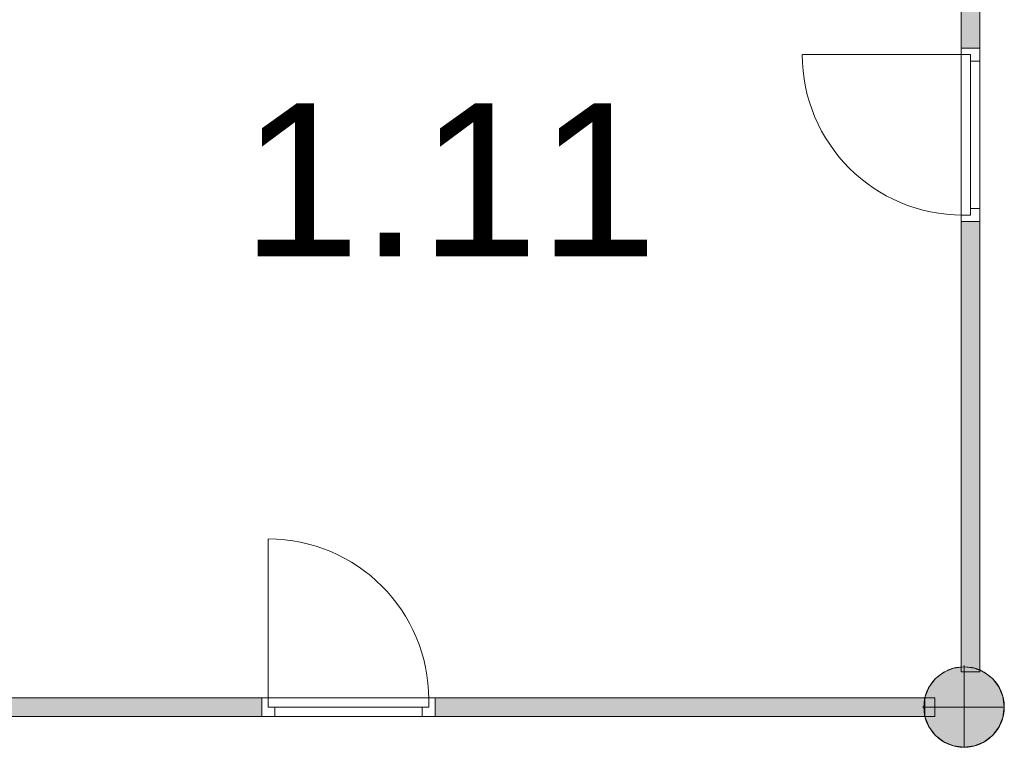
# Model space of a CAD drawing. Header units: inches. Extents: x 15 to 546804, y -66 to 267312.
# Tile 119 of 256: x 437349 to 442618, y 61424 to 65319. Entities that reach past the tile are written whole.
import ezdxf

# ---------------------------------------------------------------- set-up
doc = ezdxf.new("R2010")
doc.units = ezdxf.units.IN
doc.header["$MEASUREMENT"] = 0
doc.layers.add('Binnenwanden', color=2, linetype='Continuous')
doc.styles.add('style1', font='arial.ttf', dxfattribs={"height": 250})

msp = doc.modelspace()

# ---------------------------------------------------------------- hatches: boundary and pattern name
at = {"lineweight": 20}
h = msp.add_hatch(color=7, dxfattribs=at)
h.dxf.hatch_style = 1
h.paths.add_polyline_path([(442486.5, 67714.8), (442386.5, 67714.8), (442386.5, 65166.9), (442486.5, 65166.9)])
h.paths.add_polyline_path([(442486.5, 64237.9), (442386.5, 64237.9), (442386.5, 61854.6, -0.119247), (442486.5, 61838.3)])
h = msp.add_hatch(color=7, dxfattribs=at)
h.dxf.hatch_style = 1
h.paths.add_polyline_path([(442618.3, 61640.6, 1), (442187.4, 61640.6, 1)])
h = msp.add_hatch(color=7, dxfattribs=at)
h.dxf.hatch_style = 1
h.paths.add_polyline_path([(436662, 61589.7), (438644.1, 61589.7), (438644.1, 61689.9), (436662, 61689.9)])
h = msp.add_hatch(color=7, dxfattribs=at)
h.dxf.hatch_style = 1
h.paths.add_polyline_path([(439573.1, 61589.9), (442193.3, 61589.9), (442193.3, 61689.9), (439573.1, 61689.9)])

# ---------------------------------------------------------------- linework, layer by layer
at = {"color": 7, "lineweight": 20}
for p, q in [((442386.5, 65166.9, 7000), (442386.5, 67714.8, 7000)), ((442386.5, 65166.9, 9700), (442386.5, 67714.8, 9700)), ((442486.5, 67714.8, 7000), (442486.5, 65166.9, 7000)), ((442486.5, 67714.8, 9700), (442486.5, 65166.9, 9700)), ((442396.5, 65131.9, 7000), (441537.5, 65131.9, 7000)), ((442386.5, 65096.9, 9200), (442386.5, 65166.9, 9200)), ((442486.5, 65166.9, 9200), (442386.5, 65166.9, 9200)), ((442486.5, 65166.9, 9700), (442386.5, 65166.9, 9700)), ((442386.5, 65166.9, 9200), (442386.5, 65166.9, 9700)), ((442386.5, 65166.9, 9700), (442386.5, 64237.9, 9700)), ((442386.5, 65166.9, 7000), (442386.5, 65131.9, 7000)), ((442386.5, 64237.9, 9200), (442386.5, 65166.9, 9200)), ((442386.5, 65166.9, 9200), (442386.5, 65166.9, 7000)), ((442486.5, 65166.9, 7000), (442386.5, 65166.9, 7000)), ((442486.5, 65166.9, 9200), (442386.5, 65166.9, 9200)), ((442486.5, 65166.9, 7000), (442386.5, 65166.9, 7000)), ((442486.5, 65166.9, 9700), (442386.5, 65166.9, 9700)), ((442386.5, 65166.9, 7000), (442386.5, 65166.9, 9700)), ((442436.5, 65131.9, 7000), (442386.5, 65131.9, 7000)), ((442386.5, 65131.9, 9165), (442386.5, 65131.9, 7000)), ((442386.5, 64272.9, 9165), (442386.5, 65131.9, 9165)), ((442436.5, 65131.9, 9165), (442386.5, 65131.9, 9165)), ((442396.5, 65131.9, 9165), (442396.5, 65131.9, 7000)), ((442436.5, 65131.9, 9165), (442396.5, 65131.9, 9165)), ((442436.5, 65131.9, 7000), (442396.5, 65131.9, 7000)), ((442436.5, 65131.9, 9165), (442436.5, 65131.9, 7000)), ((442436.5, 65096.9, 7000), (442436.5, 65131.9, 7000)), ((442436.5, 65096.9, 9165), (442436.5, 65131.9, 9165)), ((442436.5, 65131.9, 7000), (442436.5, 64272.9, 7000)), ((442436.5, 65131.9, 9165), (442436.5, 65131.9, 7000)), ((442436.5, 64272.9, 9165), (442436.5, 65131.9, 9165)), ((442436.5, 65131.9, 7000), (442436.5, 65077.1, 7070.8)), ((442436.5, 65077.1, 9059.2), (442436.5, 65131.9, 9130)), ((442486.5, 65096.9, 9200), (442486.5, 65166.9, 9200)), ((442486.5, 65166.9, 9200), (442486.5, 65166.9, 9700)), ((442486.5, 65166.9, 9700), (442486.5, 64237.9, 9700)), ((442486.5, 65166.9, 7000), (442486.5, 65096.9, 7000)), ((442486.5, 64237.9, 9200), (442486.5, 65166.9, 9200)), ((442486.5, 65166.9, 9200), (442486.5, 65166.9, 7000)), ((442486.5, 65166.9, 7000), (442486.5, 65166.9, 9700)), ((442386.5, 65096.9, 9630), (442386.5, 64307.9, 9630)), ((442386.5, 65096.9, 9200), (442386.5, 65096.9, 9630)), ((442436.5, 65096.9, 9630), (442436.5, 64307.9, 9630)), ((442436.5, 64307.9, 9200), (442436.5, 65096.9, 9200)), ((442436.5, 65096.9, 9200), (442436.5, 65096.9, 9630)), ((442486.5, 65096.9, 7000), (442436.5, 65096.9, 7000)), ((442486.5, 65096.9, 9130), (442436.5, 65096.9, 9130)), ((442436.5, 65096.9, 9130), (442436.5, 65096.9, 7000)), ((442436.5, 64307.9, 9130), (442436.5, 65096.9, 9130)), ((442436.5, 64307.9, 9165), (442436.5, 65096.9, 9165)), ((442436.5, 65096.9, 9130), (442436.5, 65096.9, 9165)), ((442486.5, 65096.9, 9200), (442486.5, 65096.9, 9630)), ((442486.5, 65096.9, 9630), (442486.5, 64307.9, 9630)), ((442486.5, 64307.9, 9130), (442486.5, 65096.9, 9130)), ((442486.5, 65096.9, 9130), (442486.5, 65096.9, 7000)), ((442436.5, 64967.5, 8917.6), (442436.5, 65022.3, 8988.4)), ((442436.5, 65022.3, 7141.6), (442436.5, 64967.5, 7212.4)), ((442436.5, 64858, 8776), (442436.5, 64912.8, 8846.8)), ((442436.5, 64912.8, 7283.2), (442436.5, 64858, 7354)), ((442436.5, 64748.4, 8634.5), (442436.5, 64803.2, 8705.2)), ((442436.5, 64803.2, 7424.8), (442436.5, 64748.4, 7495.5)), ((442436.5, 64638.9, 8492.9), (442436.5, 64693.7, 8563.7)), ((442436.5, 64693.7, 7566.3), (442436.5, 64638.9, 7637.1)), ((442436.5, 64529.4, 8351.3), (442436.5, 64584.1, 8422.1)), ((442436.5, 64584.1, 7707.9), (442436.5, 64529.4, 7778.7)), ((442436.5, 64419.8, 8209.7), (442436.5, 64474.6, 8280.5)), ((442436.5, 64474.6, 7849.5), (442436.5, 64419.8, 7920.3)), ((442436.5, 64310.3, 8068.1), (442436.5, 64365, 8138.9)), ((442436.5, 64365, 7991.1), (442436.5, 64310.3, 8061.9)), ((442386.5, 64307.9, 9630), (442386.5, 64307.9, 9200)), ((442386.5, 64237.9, 9200), (442386.5, 64307.9, 9200)), ((442436.5, 64307.9, 9630), (442436.5, 64307.9, 9200)), ((442486.5, 64307.9, 9130), (442436.5, 64307.9, 9130)), ((442486.5, 64307.9, 7000), (442436.5, 64307.9, 7000)), ((442436.5, 64307.9, 7000), (442436.5, 64307.9, 9130)), ((442436.5, 64307.9, 7000), (442436.5, 64272.9, 7000)), ((442436.5, 64307.9, 9165), (442436.5, 64272.9, 9165)), ((442436.5, 64307.9, 9130), (442436.5, 64307.9, 9165)), ((442486.5, 64237.9, 9200), (442486.5, 64307.9, 9200)), ((442486.5, 64307.9, 9630), (442486.5, 64307.9, 9200)), ((442486.5, 64307.9, 7000), (442486.5, 64307.9, 9130)), ((442486.5, 64307.9, 7000), (442486.5, 64237.9, 7000)), ((442386.5, 64272.9, 7000), (442386.5, 64237.9, 7000)), ((442436.5, 64272.9, 7000), (442386.5, 64272.9, 7000)), ((442386.5, 64272.9, 7000), (442386.5, 64272.9, 9165)), ((442436.5, 64272.9, 9165), (442386.5, 64272.9, 9165)), ((442486.5, 64237.9, 9200), (442386.5, 64237.9, 9200)), ((442386.5, 64237.9, 9700), (442386.5, 64237.9, 9200)), ((442486.5, 64237.9, 9700), (442386.5, 64237.9, 9700)), ((442386.5, 64237.9, 7000), (442386.5, 64237.9, 9200)), ((442486.5, 64237.9, 7000), (442386.5, 64237.9, 7000)), ((442486.5, 64237.9, 9200), (442386.5, 64237.9, 9200)), ((442386.5, 64237.9, 7000), (442486.5, 64237.9, 7000)), ((442386.5, 61828.4, 7000), (442386.5, 64237.9, 7000)), ((442386.5, 64237.9, 9700), (442486.5, 64237.9, 9700)), ((442386.5, 61828.4, 9700), (442386.5, 64237.9, 9700)), ((442386.5, 64237.9, 7000), (442386.5, 64237.9, 9700)), ((442396.5, 64272.9, 7000), (442396.5, 64272.9, 9165)), ((442436.5, 64272.9, 9165), (442396.5, 64272.9, 9165)), ((442436.5, 64272.9, 7000), (442396.5, 64272.9, 7000)), ((442436.5, 64272.9, 7000), (442436.5, 64272.9, 9165)), ((442436.5, 64272.9, 7000), (442436.5, 64272.9, 9165)), ((442486.5, 64237.9, 9700), (442486.5, 64237.9, 9200)), ((442486.5, 64237.9, 7000), (442486.5, 64237.9, 9200)), ((442486.5, 64237.9, 7000), (442486.5, 61828.4, 7000)), ((442486.5, 64237.9, 9700), (442486.5, 61828.4, 9700)), ((442486.5, 64237.9, 7000), (442486.5, 64237.9, 9700)), ((438679.1, 61679.9, 7000), (438679.1, 62538.9, 7000)), ((442295.1, 61826.4, 0), (442295.1, 61826.4, 7000)), ((442347.1, 61847.9, 0), (442347.1, 61847.9, 7000)), ((442486.5, 61828.4, 7000), (442386.5, 61828.4, 7000)), ((442486.5, 61828.4, 9700), (442386.5, 61828.4, 9700)), ((442386.5, 61828.4, 7000), (442386.5, 61828.4, 9700)), ((442402.8, 61862.8, 0), (442402.8, 61855.2, 0)), ((442402.8, 61855.2, 0), (442402.8, 61855.2, 7000)), ((442402.8, 61855.2, 0), (442402.8, 61424.4, 0)), ((442458.6, 61847.9, 0), (442458.6, 61847.9, 7000)), ((442486.5, 61828.4, 7000), (442486.5, 61828.4, 9700)), ((442510.6, 61826.4, 0), (442510.6, 61826.4, 7000)), ((442250.5, 61792.1, 0), (442250.5, 61792.1, 7000)), ((442555.2, 61792.1, 0), (442555.2, 61792.1, 7000)), ((442216.3, 61747.5, 0), (442216.3, 61747.5, 7000)), ((442589.4, 61747.5, 0), (442589.4, 61747.5, 7000)), ((438644.1, 61689.9, 0), (436662, 61689.9, 0)), ((436662.2, 61689.9, 7000), (438644.1, 61689.9, 7000)), ((436662.2, 61689.9, 9700), (438644.1, 61689.9, 9700)), ((438714.1, 61689.9, 9200), (438644.1, 61689.9, 9200)), ((438644.1, 61589.9, 9200), (438644.1, 61689.9, 9200)), ((438644.1, 61589.9, 9700), (438644.1, 61689.9, 9700)), ((438644.1, 61689.9, 9200), (438644.1, 61689.9, 9700)), ((438644.1, 61689.9, 9700), (439573.1, 61689.9, 9700)), ((438644.1, 61689.9, 7000), (438679.1, 61689.9, 7000)), ((439573.1, 61689.9, 9200), (438644.1, 61689.9, 9200)), ((438644.1, 61689.9, 9200), (438644.1, 61689.9, 7000)), ((438644.1, 61589.9, 7000), (438644.1, 61689.9, 7000)), ((438644.1, 61589.9, 9200), (438644.1, 61689.9, 9200)), ((438644.1, 61689.9, 7000), (438644.1, 61589.9, 7000)), ((438644.1, 61689.9, 9700), (438644.1, 61589.9, 9700)), ((438644.1, 61689.9, 7000), (438644.1, 61689.9, 9700)), ((438644.1, 61589.7, 0), (438644.1, 61689.9, 0)), ((438679.1, 61639.9, 7000), (438679.1, 61689.9, 7000)), ((438679.1, 61689.9, 9165), (438679.1, 61689.9, 7000)), ((439538.1, 61689.9, 9165), (438679.1, 61689.9, 9165)), ((438679.1, 61639.9, 9165), (438679.1, 61689.9, 9165)), ((438679.1, 61679.9, 9165), (438679.1, 61679.9, 7000)), ((438679.1, 61639.9, 9165), (438679.1, 61679.9, 9165)), ((438679.1, 61639.9, 7000), (438679.1, 61679.9, 7000)), ((438714.1, 61689.9, 9630), (439503.1, 61689.9, 9630)), ((438714.1, 61689.9, 9200), (438714.1, 61689.9, 9630)), ((439503.1, 61689.9, 9630), (439503.1, 61689.9, 9200)), ((439573.1, 61689.9, 9200), (439503.1, 61689.9, 9200)), ((439538.1, 61689.9, 7000), (439573.1, 61689.9, 7000)), ((439538.1, 61639.9, 7000), (439538.1, 61689.9, 7000)), ((439538.1, 61689.9, 7000), (439538.1, 61689.9, 9165)), ((439538.1, 61639.9, 9165), (439538.1, 61689.9, 9165)), ((439538.1, 61679.9, 7000), (439538.1, 61679.9, 9165)), ((439538.1, 61639.9, 9165), (439538.1, 61679.9, 9165)), ((439538.1, 61639.9, 7000), (439538.1, 61679.9, 7000)), ((439573.1, 61589.9, 9200), (439573.1, 61689.9, 9200)), ((439573.1, 61689.9, 9700), (439573.1, 61689.9, 9200)), ((439573.1, 61589.9, 9700), (439573.1, 61689.9, 9700)), ((439573.1, 61689.9, 7000), (439573.1, 61689.9, 9200)), ((439573.1, 61589.9, 7000), (439573.1, 61689.9, 7000)), ((439573.1, 61589.9, 9200), (439573.1, 61689.9, 9200)), ((439573.1, 61589.9, 7000), (439573.1, 61689.9, 7000)), ((439573.1, 61689.9, 7000), (442247.3, 61689.9, 7000)), ((439573.1, 61689.9, 9700), (442247.3, 61689.9, 9700)), ((439573.1, 61589.9, 9700), (439573.1, 61689.9, 9700)), ((439573.1, 61689.9, 7000), (439573.1, 61689.9, 9700)), ((442193.3, 61689.9, 7000), (439573.1, 61689.9, 7000)), ((439573.1, 61689.9, 7000), (439573.1, 61589.9, 7000)), ((442193.3, 61589.9, 7000), (442193.3, 61689.9, 7000)), ((442194.8, 61695.6, 0), (442194.8, 61695.6, 7000)), ((442247.3, 61689.9, 7000), (442247.3, 61589.9, 7000)), ((442247.3, 61689.9, 9700), (442247.3, 61589.9, 9700)), ((442247.3, 61689.9, 7000), (442247.3, 61689.9, 9700)), ((442610.9, 61695.6, 0), (442610.9, 61695.6, 7000)), ((438679.1, 61639.9, 9165), (438679.1, 61639.9, 7000)), ((438714.1, 61639.9, 7000), (438679.1, 61639.9, 7000)), ((438714.1, 61639.9, 9165), (438679.1, 61639.9, 9165)), ((438679.1, 61639.9, 7000), (439538.1, 61639.9, 7000)), ((438679.1, 61639.9, 9165), (438679.1, 61639.9, 7000)), ((439538.1, 61639.9, 9165), (438679.1, 61639.9, 9165)), ((438679.1, 61639.9, 7000), (438733.9, 61639.9, 7070.8)), ((438733.9, 61639.9, 9059.2), (438679.1, 61639.9, 9130)), ((438714.1, 61639.9, 9630), (439503.1, 61639.9, 9630)), ((439503.1, 61639.9, 9200), (438714.1, 61639.9, 9200)), ((438714.1, 61639.9, 9200), (438714.1, 61639.9, 9630)), ((438714.1, 61589.9, 7000), (438714.1, 61639.9, 7000)), ((438714.1, 61589.9, 9130), (438714.1, 61639.9, 9130)), ((438714.1, 61639.9, 9130), (438714.1, 61639.9, 7000)), ((439503.1, 61639.9, 9130), (438714.1, 61639.9, 9130)), ((439503.1, 61639.9, 9165), (438714.1, 61639.9, 9165)), ((438714.1, 61639.9, 9130), (438714.1, 61639.9, 9165)), ((438843.4, 61639.9, 8917.6), (438788.7, 61639.9, 8988.4)), ((438788.7, 61639.9, 7141.6), (438843.4, 61639.9, 7212.4)), ((438953, 61639.9, 8776), (438898.2, 61639.9, 8846.8)), ((438898.2, 61639.9, 7283.2), (438953, 61639.9, 7354)), ((439062.5, 61639.9, 8634.5), (439007.8, 61639.9, 8705.2)), ((439007.8, 61639.9, 7424.8), (439062.5, 61639.9, 7495.5)), ((439172.1, 61639.9, 8492.9), (439117.3, 61639.9, 8563.7)), ((439117.3, 61639.9, 7566.3), (439172.1, 61639.9, 7637.1)), ((439281.6, 61639.9, 8351.3), (439226.9, 61639.9, 8422.1)), ((439226.9, 61639.9, 7707.9), (439281.6, 61639.9, 7778.7)), ((439391.2, 61639.9, 8209.7), (439336.4, 61639.9, 8280.5)), ((439336.4, 61639.9, 7849.5), (439391.2, 61639.9, 7920.3)), ((439500.7, 61639.9, 8068.1), (439445.9, 61639.9, 8138.9)), ((439445.9, 61639.9, 7991.1), (439500.7, 61639.9, 8061.9)), ((439503.1, 61639.9, 9630), (439503.1, 61639.9, 9200)), ((439503.1, 61589.9, 9130), (439503.1, 61639.9, 9130)), ((439503.1, 61589.9, 7000), (439503.1, 61639.9, 7000)), ((439503.1, 61639.9, 7000), (439503.1, 61639.9, 9130)), ((439503.1, 61639.9, 7000), (439538.1, 61639.9, 7000)), ((439503.1, 61639.9, 9165), (439538.1, 61639.9, 9165)), ((439503.1, 61639.9, 9130), (439503.1, 61639.9, 9165)), ((439538.1, 61639.9, 7000), (439538.1, 61639.9, 9165)), ((439538.1, 61639.9, 7000), (439538.1, 61639.9, 9165)), ((442179.8, 61639.8, 0), (442187.4, 61639.8, 0)), ((442187.4, 61639.8, 0), (442187.4, 61639.8, 7000)), ((442187.4, 61639.8, 0), (442618.3, 61639.8, 0)), ((442618.3, 61639.8, 0), (442618.3, 61639.8, 7000)), ((436662, 61589.7, 0), (438644.1, 61589.7, 0)), ((438644.1, 61589.9, 7000), (436662.2, 61589.9, 7000)), ((438644.1, 61589.9, 9700), (436662.2, 61589.9, 9700)), ((438714.1, 61589.9, 9200), (438644.1, 61589.9, 9200)), ((438644.1, 61589.9, 9200), (438644.1, 61589.9, 9700)), ((438644.1, 61589.9, 9700), (439573.1, 61589.9, 9700)), ((438644.1, 61589.9, 7000), (438714.1, 61589.9, 7000)), ((439573.1, 61589.9, 9200), (438644.1, 61589.9, 9200)), ((438644.1, 61589.9, 9200), (438644.1, 61589.9, 7000)), ((438644.1, 61589.9, 7000), (438644.1, 61589.9, 9700)), ((438714.1, 61589.9, 9200), (438714.1, 61589.9, 9630)), ((438714.1, 61589.9, 9630), (439503.1, 61589.9, 9630)), ((439503.1, 61589.9, 9130), (438714.1, 61589.9, 9130)), ((438714.1, 61589.9, 9130), (438714.1, 61589.9, 7000)), ((439573.1, 61589.9, 9200), (439503.1, 61589.9, 9200)), ((439503.1, 61589.9, 9630), (439503.1, 61589.9, 9200)), ((439503.1, 61589.9, 7000), (439503.1, 61589.9, 9130)), ((439503.1, 61589.9, 7000), (439573.1, 61589.9, 7000)), ((439573.1, 61589.9, 9700), (439573.1, 61589.9, 9200)), ((439573.1, 61589.9, 7000), (439573.1, 61589.9, 9200)), ((442247.3, 61589.9, 7000), (439573.1, 61589.9, 7000)), ((442247.3, 61589.9, 9700), (439573.1, 61589.9, 9700)), ((439573.1, 61589.9, 7000), (439573.1, 61589.9, 9700)), ((439573.1, 61589.9, 7000), (442193.3, 61589.9, 7000)), ((442194.8, 61584, 0), (442194.8, 61584, 7000)), ((442247.3, 61589.9, 7000), (442247.3, 61589.9, 9700)), ((442610.9, 61584, 0), (442610.9, 61584, 7000)), ((442216.3, 61532.1, 0), (442216.3, 61532.1, 7000)), ((442589.4, 61532.1, 0), (442589.4, 61532.1, 7000)), ((442250.5, 61487.5, 0), (442250.5, 61487.5, 7000)), ((442295.1, 61453.2, 0), (442295.1, 61453.2, 7000)), ((442510.6, 61453.2, 0), (442510.6, 61453.2, 7000)), ((442555.2, 61487.5, 0), (442555.2, 61487.5, 7000)), ((442347.1, 61431.7, 0), (442347.1, 61431.7, 7000)), ((442402.8, 61424.4, 0), (442402.8, 61424.4, 7000)), ((442458.6, 61431.7, 0), (442458.6, 61431.7, 7000))]:
    msp.add_line(p, q, dxfattribs=at)
for centre in [(442402.8, 61639.8, 7000), (442402.8, 61639.8, 0)]:
    msp.add_circle(centre, 215.4, dxfattribs=at)
at = {"color": 7, "lineweight": 20, "extrusion": (5.61302e-17, 1.21113e-11, -1)}
msp.add_ellipse((442396.5, 65131.9, 7000), major_axis=(-859.5, 0), ratio=0.999391, start_param=4.712389, end_param=6.283185, dxfattribs=at)
at = {"color": 7, "lineweight": 20}
msp.add_ellipse((438679.1, 61679.9, 7000), major_axis=(0, 859.5), ratio=0.999391, start_param=4.712389, end_param=6.283185, dxfattribs=at)
for points, invisible_edges in [([(442386.5, 67714.8, 9700), (442386.5, 65166.9, 7000), (442386.5, 65166.9, 9700)], 1), ([(442386.5, 65166.9, 7000), (442386.5, 67714.8, 9700), (442386.5, 67714.8, 7000)], 1), ([(442386.5, 65166.9, 9700), (442486.5, 67714.8, 9700), (442386.5, 67714.8, 9700)], 1), ([(442486.5, 67714.8, 9700), (442386.5, 65166.9, 9700), (442486.5, 65166.9, 9700)], 1), ([(442486.5, 67714.8, 7000), (442386.5, 65166.9, 7000), (442386.5, 67714.8, 7000)], 1), ([(442386.5, 65166.9, 7000), (442486.5, 67714.8, 7000), (442486.5, 65166.9, 7000)], 1), ([(442486.5, 67714.8, 7000), (442486.5, 65166.9, 9700), (442486.5, 65166.9, 7000)], 1), ([(442486.5, 65166.9, 9700), (442486.5, 67714.8, 7000), (442486.5, 67714.8, 9700)], 1), ([(442486.5, 65166.9, 9700), (442386.5, 65166.9, 7000), (442486.5, 65166.9, 7000)], 1), ([(442386.5, 65166.9, 7000), (442486.5, 65166.9, 9700), (442386.5, 65166.9, 9700)], 1), ([(442386.5, 65166.9, 7000), (442486.5, 65166.9, 9200), (442486.5, 65166.9, 7000)], 1), ([(442486.5, 65166.9, 9200), (442386.5, 65166.9, 7000), (442386.5, 65166.9, 9200)], 1), ([(442386.5, 65131.9, 9165), (442386.5, 65166.9, 7000), (442386.5, 65131.9, 7000)], 1), ([(442386.5, 65166.9, 7000), (442386.5, 65131.9, 9165), (442386.5, 65166.9, 9200)], 3), ([(442386.5, 65166.9, 9200), (442386.5, 65131.9, 9165), (442386.5, 64237.9, 9200)], 3), ([(442486.5, 65166.9, 9200), (442386.5, 64237.9, 9200), (442486.5, 64237.9, 9200)], 1), ([(442386.5, 64237.9, 9200), (442486.5, 65166.9, 9200), (442386.5, 65166.9, 9200)], 1), ([(442386.5, 65166.9, 7000), (442436.5, 65131.9, 7000), (442386.5, 65131.9, 7000)], 1), ([(442486.5, 65166.9, 7000), (442436.5, 65131.9, 7000), (442386.5, 65166.9, 7000)], 3), ([(442486.5, 64237.9, 9700), (442386.5, 65166.9, 9700), (442386.5, 64237.9, 9700)], 1), ([(442386.5, 65166.9, 9700), (442486.5, 64237.9, 9700), (442486.5, 65166.9, 9700)], 1), ([(442386.5, 65096.9, 9630), (442386.5, 65166.9, 9200), (442386.5, 65096.9, 9200)], 1), ([(442386.5, 65166.9, 9200), (442386.5, 65096.9, 9630), (442386.5, 65166.9, 9700)], 3), ([(442386.5, 65166.9, 9700), (442386.5, 65096.9, 9630), (442386.5, 64237.9, 9700)], 3), ([(442386.5, 65166.9, 9200), (442486.5, 65166.9, 9700), (442486.5, 65166.9, 9200)], 1), ([(442486.5, 65166.9, 9700), (442386.5, 65166.9, 9200), (442386.5, 65166.9, 9700)], 1), ([(442436.5, 65131.9, 9165), (442386.5, 65131.9, 7000), (442436.5, 65131.9, 7000)], 1), ([(442386.5, 65131.9, 7000), (442436.5, 65131.9, 9165), (442386.5, 65131.9, 9165)], 1), ([(442386.5, 64272.9, 9165), (442386.5, 64237.9, 9200), (442386.5, 65131.9, 9165)], 3), ([(442386.5, 65131.9, 9165), (442436.5, 64272.9, 9165), (442386.5, 64272.9, 9165)], 1), ([(442436.5, 64272.9, 9165), (442386.5, 65131.9, 9165), (442436.5, 64307.9, 9165)], 3), ([(442436.5, 64307.9, 9165), (442386.5, 65131.9, 9165), (442436.5, 65096.9, 9165)], 3), ([(442436.5, 65096.9, 9165), (442386.5, 65131.9, 9165), (442436.5, 65131.9, 9165)], 1), ([(442396.5, 65131.9, 7000), (442436.5, 65131.9, 9165), (442436.5, 65131.9, 7000)], 1), ([(442436.5, 65131.9, 9165), (442396.5, 65131.9, 7000), (442396.5, 65131.9, 9165)], 1), ([(442486.5, 65096.9, 7000), (442436.5, 65131.9, 7000), (442486.5, 65166.9, 7000)], 3), ([(442436.5, 65131.9, 9165), (442436.5, 64272.9, 7000), (442436.5, 65131.9, 7000)], 1), ([(442436.5, 64272.9, 7000), (442436.5, 65131.9, 9165), (442436.5, 64272.9, 9165)], 1), ([(442436.5, 65096.9, 9130), (442436.5, 65131.9, 7000), (442436.5, 65096.9, 7000)], 1), ([(442436.5, 65131.9, 7000), (442436.5, 65096.9, 9130), (442436.5, 65131.9, 9165)], 3), ([(442436.5, 65131.9, 9165), (442436.5, 65096.9, 9130), (442436.5, 65096.9, 9165)], 1), ([(442436.5, 65131.9, 7000), (442486.5, 65096.9, 7000), (442436.5, 65096.9, 7000)], 1), ([(442486.5, 65166.9, 9200), (442486.5, 65096.9, 7000), (442486.5, 65166.9, 7000)], 1), ([(442486.5, 65096.9, 7000), (442486.5, 65166.9, 9200), (442486.5, 65096.9, 9130)], 3), ([(442486.5, 65096.9, 9130), (442486.5, 65166.9, 9200), (442486.5, 64307.9, 9130)], 3), ([(442486.5, 64237.9, 9200), (442486.5, 64307.9, 9130), (442486.5, 65166.9, 9200)], 3), ([(442486.5, 65166.9, 9700), (442486.5, 65096.9, 9200), (442486.5, 65166.9, 9200)], 1), ([(442486.5, 65096.9, 9200), (442486.5, 65166.9, 9700), (442486.5, 65096.9, 9630)], 3), ([(442486.5, 65096.9, 9630), (442486.5, 65166.9, 9700), (442486.5, 64307.9, 9630)], 3), ([(442486.5, 64237.9, 9700), (442486.5, 64307.9, 9630), (442486.5, 65166.9, 9700)], 3), ([(442386.5, 64307.9, 9630), (442386.5, 64237.9, 9700), (442386.5, 65096.9, 9630)], 3), ([(442486.5, 65096.9, 9130), (442436.5, 65096.9, 7000), (442486.5, 65096.9, 7000)], 1), ([(442436.5, 65096.9, 7000), (442486.5, 65096.9, 9130), (442436.5, 65096.9, 9130)], 1), ([(442436.5, 64307.9, 9165), (442436.5, 65096.9, 9130), (442436.5, 64307.9, 9130)], 1), ([(442436.5, 65096.9, 9130), (442436.5, 64307.9, 9165), (442436.5, 65096.9, 9165)], 1), ([(442436.5, 65096.9, 9130), (442486.5, 64307.9, 9130), (442436.5, 64307.9, 9130)], 1), ([(442486.5, 64307.9, 9130), (442436.5, 65096.9, 9130), (442486.5, 65096.9, 9130)], 1), ([(442436.5, 65096.9, 9630), (442436.5, 64307.9, 9200), (442436.5, 65096.9, 9200)], 1), ([(442436.5, 64307.9, 9200), (442436.5, 65096.9, 9630), (442436.5, 64307.9, 9630)], 1), ([(442386.5, 64237.9, 9200), (442386.5, 64307.9, 9630), (442386.5, 64307.9, 9200)], 1), ([(442386.5, 64307.9, 9630), (442386.5, 64237.9, 9200), (442386.5, 64237.9, 9700)], 13), ([(442436.5, 64307.9, 7000), (442486.5, 64307.9, 9130), (442486.5, 64307.9, 7000)], 1), ([(442486.5, 64307.9, 9130), (442436.5, 64307.9, 7000), (442436.5, 64307.9, 9130)], 1), ([(442436.5, 64272.9, 9165), (442436.5, 64307.9, 7000), (442436.5, 64272.9, 7000)], 1), ([(442436.5, 64307.9, 7000), (442436.5, 64272.9, 9165), (442436.5, 64307.9, 9130)], 3), ([(442436.5, 64307.9, 9130), (442436.5, 64272.9, 9165), (442436.5, 64307.9, 9165)], 1), ([(442486.5, 64237.9, 7000), (442436.5, 64272.9, 7000), (442486.5, 64307.9, 7000)], 3), ([(442486.5, 64307.9, 7000), (442436.5, 64272.9, 7000), (442436.5, 64307.9, 7000)], 1), ([(442486.5, 64307.9, 9130), (442486.5, 64237.9, 7000), (442486.5, 64307.9, 7000)], 1), ([(442486.5, 64237.9, 7000), (442486.5, 64307.9, 9130), (442486.5, 64237.9, 9200)], 3), ([(442486.5, 64307.9, 9630), (442486.5, 64237.9, 9200), (442486.5, 64307.9, 9200)], 1), ([(442486.5, 64237.9, 9200), (442486.5, 64307.9, 9630), (442486.5, 64237.9, 9700)], 3), ([(442386.5, 64272.9, 7000), (442436.5, 64272.9, 9165), (442436.5, 64272.9, 7000)], 1), ([(442436.5, 64272.9, 9165), (442386.5, 64272.9, 7000), (442386.5, 64272.9, 9165)], 1), ([(442386.5, 64237.9, 9200), (442386.5, 64272.9, 7000), (442386.5, 64237.9, 7000)], 1), ([(442386.5, 64272.9, 7000), (442386.5, 64237.9, 9200), (442386.5, 64272.9, 9165)], 3), ([(442386.5, 64272.9, 7000), (442486.5, 64237.9, 7000), (442386.5, 64237.9, 7000)], 1), ([(442486.5, 64237.9, 7000), (442386.5, 64272.9, 7000), (442436.5, 64272.9, 7000)], 13), ([(442386.5, 64237.9, 9700), (442386.5, 61828.4, 7000), (442386.5, 61828.4, 9700)], 1), ([(442386.5, 61828.4, 7000), (442386.5, 64237.9, 9700), (442386.5, 64237.9, 7000)], 1), ([(442386.5, 64237.9, 9700), (442486.5, 64237.9, 7000), (442386.5, 64237.9, 7000)], 1), ([(442486.5, 64237.9, 7000), (442386.5, 64237.9, 9700), (442486.5, 64237.9, 9700)], 1), ([(442386.5, 61828.4, 9700), (442486.5, 64237.9, 9700), (442386.5, 64237.9, 9700)], 1), ([(442486.5, 64237.9, 9700), (442386.5, 61828.4, 9700), (442486.5, 61828.4, 9700)], 1), ([(442486.5, 64237.9, 7000), (442386.5, 61828.4, 7000), (442386.5, 64237.9, 7000)], 1), ([(442386.5, 61828.4, 7000), (442486.5, 64237.9, 7000), (442486.5, 61828.4, 7000)], 1), ([(442486.5, 64237.9, 9200), (442386.5, 64237.9, 7000), (442486.5, 64237.9, 7000)], 1), ([(442386.5, 64237.9, 7000), (442486.5, 64237.9, 9200), (442386.5, 64237.9, 9200)], 1), ([(442386.5, 64237.9, 9700), (442486.5, 64237.9, 9200), (442486.5, 64237.9, 9700)], 1), ([(442486.5, 64237.9, 9200), (442386.5, 64237.9, 9700), (442386.5, 64237.9, 9200)], 1), ([(442396.5, 64272.9, 9165), (442436.5, 64272.9, 7000), (442436.5, 64272.9, 9165)], 1), ([(442436.5, 64272.9, 7000), (442396.5, 64272.9, 9165), (442396.5, 64272.9, 7000)], 1), ([(442486.5, 64237.9, 7000), (442486.5, 61828.4, 9700), (442486.5, 61828.4, 7000)], 1), ([(442486.5, 61828.4, 9700), (442486.5, 64237.9, 7000), (442486.5, 64237.9, 9700)], 1), ([(442250.5, 61487.5, 0), (442250.5, 61792.1, 0), (442295.1, 61826.4, 0)], 13), ([(442250.5, 61487.5, 0), (442295.1, 61826.4, 0), (442295.1, 61453.2, 0)], 3), ([(442250.5, 61792.1, 7000), (442295.1, 61826.4, 0), (442250.5, 61792.1, 0)], 1), ([(442295.1, 61826.4, 0), (442250.5, 61792.1, 7000), (442295.1, 61826.4, 7000)], 1), ([(442250.5, 61792.1, 7000), (442295.1, 61453.2, 7000), (442295.1, 61826.4, 7000)], 3), ([(442295.1, 61826.4, 7000), (442347.1, 61847.9, 0), (442295.1, 61826.4, 0)], 1), ([(442347.1, 61847.9, 0), (442295.1, 61826.4, 7000), (442347.1, 61847.9, 7000)], 1), ([(442295.1, 61453.2, 0), (442295.1, 61826.4, 0), (442347.1, 61847.9, 0)], 13), ([(442295.1, 61453.2, 0), (442347.1, 61847.9, 0), (442347.1, 61431.7, 0)], 3), ([(442295.1, 61826.4, 7000), (442347.1, 61431.7, 7000), (442347.1, 61847.9, 7000)], 3), ([(442295.1, 61826.4, 7000), (442295.1, 61453.2, 7000), (442347.1, 61431.7, 7000)], 13), ([(442347.1, 61847.9, 7000), (442402.8, 61855.2, 0), (442347.1, 61847.9, 0)], 1), ([(442402.8, 61855.2, 0), (442347.1, 61847.9, 7000), (442402.8, 61855.2, 7000)], 1), ([(442347.1, 61431.7, 0), (442347.1, 61847.9, 0), (442402.8, 61855.2, 0)], 13), ([(442347.1, 61431.7, 0), (442402.8, 61855.2, 0), (442402.8, 61424.4, 0)], 3), ([(442347.1, 61847.9, 7000), (442402.8, 61424.4, 7000), (442402.8, 61855.2, 7000)], 3), ([(442347.1, 61847.9, 7000), (442347.1, 61431.7, 7000), (442402.8, 61424.4, 7000)], 13), ([(442486.5, 61828.4, 9700), (442386.5, 61828.4, 7000), (442486.5, 61828.4, 7000)], 1), ([(442386.5, 61828.4, 7000), (442486.5, 61828.4, 9700), (442386.5, 61828.4, 9700)], 1), ([(442402.8, 61855.2, 7000), (442458.6, 61847.9, 0), (442402.8, 61855.2, 0)], 1), ([(442458.6, 61847.9, 0), (442402.8, 61855.2, 7000), (442458.6, 61847.9, 7000)], 1), ([(442402.8, 61424.4, 0), (442402.8, 61855.2, 0), (442458.6, 61847.9, 0)], 13), ([(442402.8, 61855.2, 7000), (442402.8, 61424.4, 7000), (442458.6, 61431.7, 7000)], 13), ([(442402.8, 61855.2, 7000), (442458.6, 61431.7, 7000), (442458.6, 61847.9, 7000)], 3), ([(442402.8, 61424.4, 0), (442458.6, 61847.9, 0), (442458.6, 61431.7, 0)], 3), ([(442458.6, 61847.9, 7000), (442510.6, 61826.4, 0), (442458.6, 61847.9, 0)], 1), ([(442510.6, 61826.4, 0), (442458.6, 61847.9, 7000), (442510.6, 61826.4, 7000)], 1), ([(442458.6, 61431.7, 0), (442458.6, 61847.9, 0), (442510.6, 61826.4, 0)], 13), ([(442458.6, 61847.9, 7000), (442458.6, 61431.7, 7000), (442510.6, 61453.2, 7000)], 13), ([(442458.6, 61847.9, 7000), (442510.6, 61453.2, 7000), (442510.6, 61826.4, 7000)], 3), ([(442458.6, 61431.7, 0), (442510.6, 61826.4, 0), (442510.6, 61453.2, 0)], 3), ([(442510.6, 61826.4, 7000), (442555.2, 61792.1, 0), (442510.6, 61826.4, 0)], 1), ([(442555.2, 61792.1, 0), (442510.6, 61826.4, 7000), (442555.2, 61792.1, 7000)], 1), ([(442510.6, 61453.2, 0), (442510.6, 61826.4, 0), (442555.2, 61792.1, 0)], 13), ([(442510.6, 61826.4, 7000), (442510.6, 61453.2, 7000), (442555.2, 61487.5, 7000)], 13), ([(442510.6, 61826.4, 7000), (442555.2, 61487.5, 7000), (442555.2, 61792.1, 7000)], 3), ([(442216.3, 61532.1, 0), (442216.3, 61747.5, 0), (442250.5, 61792.1, 0)], 13), ([(442216.3, 61532.1, 0), (442250.5, 61792.1, 0), (442250.5, 61487.5, 0)], 3), ([(442250.5, 61792.1, 7000), (442216.3, 61747.5, 0), (442216.3, 61747.5, 7000)], 1), ([(442216.3, 61747.5, 0), (442250.5, 61792.1, 7000), (442250.5, 61792.1, 0)], 1), ([(442216.3, 61747.5, 7000), (442250.5, 61487.5, 7000), (442250.5, 61792.1, 7000)], 3), ([(442250.5, 61792.1, 7000), (442250.5, 61487.5, 7000), (442295.1, 61453.2, 7000)], 13), ([(442510.6, 61453.2, 0), (442555.2, 61792.1, 0), (442555.2, 61487.5, 0)], 3), ([(442555.2, 61792.1, 0), (442589.4, 61747.5, 7000), (442589.4, 61747.5, 0)], 1), ([(442589.4, 61747.5, 7000), (442555.2, 61792.1, 0), (442555.2, 61792.1, 7000)], 1), ([(442555.2, 61487.5, 0), (442555.2, 61792.1, 0), (442589.4, 61747.5, 0)], 13), ([(442555.2, 61792.1, 7000), (442555.2, 61487.5, 7000), (442589.4, 61532.1, 7000)], 13), ([(442555.2, 61792.1, 7000), (442589.4, 61532.1, 7000), (442589.4, 61747.5, 7000)], 3), ([(442194.8, 61584, 0), (442194.8, 61695.6, 0), (442216.3, 61747.5, 0)], 13), ([(442194.8, 61584, 0), (442216.3, 61747.5, 0), (442216.3, 61532.1, 0)], 3), ([(442216.3, 61747.5, 7000), (442194.8, 61695.6, 0), (442194.8, 61695.6, 7000)], 1), ([(442194.8, 61695.6, 0), (442216.3, 61747.5, 7000), (442216.3, 61747.5, 0)], 1), ([(442194.8, 61695.6, 7000), (442216.3, 61532.1, 7000), (442216.3, 61747.5, 7000)], 3), ([(442216.3, 61747.5, 7000), (442216.3, 61532.1, 7000), (442250.5, 61487.5, 7000)], 13), ([(442555.2, 61487.5, 0), (442589.4, 61747.5, 0), (442589.4, 61532.1, 0)], 3), ([(442589.4, 61747.5, 0), (442610.9, 61695.6, 7000), (442610.9, 61695.6, 0)], 1), ([(442610.9, 61695.6, 7000), (442589.4, 61747.5, 0), (442589.4, 61747.5, 7000)], 1), ([(442589.4, 61532.1, 0), (442589.4, 61747.5, 0), (442610.9, 61695.6, 0)], 13), ([(442589.4, 61747.5, 7000), (442589.4, 61532.1, 7000), (442610.9, 61584, 7000)], 13), ([(442589.4, 61747.5, 7000), (442610.9, 61584, 7000), (442610.9, 61695.6, 7000)], 3), ([(438644.1, 61589.9, 7000), (436662.2, 61689.9, 7000), (438644.1, 61689.9, 7000)], 1), ([(436662.2, 61689.9, 7000), (438644.1, 61589.9, 7000), (436662.2, 61589.9, 7000)], 1), ([(436662.2, 61689.9, 9700), (438644.1, 61589.9, 9700), (438644.1, 61689.9, 9700)], 1), ([(438644.1, 61589.9, 9700), (436662.2, 61689.9, 9700), (436662.2, 61589.9, 9700)], 1), ([(438644.1, 61689.9, 9700), (436662.2, 61689.9, 7000), (436662.2, 61689.9, 9700)], 1), ([(436662.2, 61689.9, 7000), (438644.1, 61689.9, 9700), (438644.1, 61689.9, 7000)], 1), ([(438644.1, 61689.9, 9700), (438644.1, 61589.9, 7000), (438644.1, 61689.9, 7000)], 1), ([(438644.1, 61589.9, 7000), (438644.1, 61689.9, 9700), (438644.1, 61589.9, 9700)], 1), ([(438644.1, 61589.9, 7000), (438644.1, 61589.9, 9200), (438644.1, 61689.9, 7000)], 2), ([(438644.1, 61689.9, 9200), (438644.1, 61689.9, 7000), (438644.1, 61589.9, 9200)], 2), ([(438679.1, 61689.9, 7000), (438644.1, 61689.9, 7000), (438679.1, 61689.9, 9165)], 2), ([(438644.1, 61689.9, 9200), (438679.1, 61689.9, 9165), (438644.1, 61689.9, 7000)], 3), ([(439573.1, 61689.9, 9200), (438679.1, 61689.9, 9165), (438644.1, 61689.9, 9200)], 3), ([(439573.1, 61589.9, 9200), (439573.1, 61689.9, 9200), (438644.1, 61589.9, 9200)], 2), ([(438644.1, 61689.9, 9200), (438644.1, 61589.9, 9200), (439573.1, 61689.9, 9200)], 2), ([(438679.1, 61689.9, 7000), (438679.1, 61639.9, 7000), (438644.1, 61689.9, 7000)], 2), ([(438644.1, 61689.9, 7000), (438679.1, 61639.9, 7000), (438644.1, 61589.9, 7000)], 3), ([(439573.1, 61689.9, 9700), (438644.1, 61689.9, 9700), (439573.1, 61589.9, 9700)], 2), ([(438644.1, 61589.9, 9700), (439573.1, 61589.9, 9700), (438644.1, 61689.9, 9700)], 2), ([(438714.1, 61689.9, 9200), (438644.1, 61689.9, 9200), (438714.1, 61689.9, 9630)], 2), ([(438644.1, 61689.9, 9700), (438714.1, 61689.9, 9630), (438644.1, 61689.9, 9200)], 3), ([(439573.1, 61689.9, 9700), (438714.1, 61689.9, 9630), (438644.1, 61689.9, 9700)], 3), ([(438644.1, 61589.9, 9200), (438644.1, 61589.9, 9700), (438644.1, 61689.9, 9200)], 2), ([(438644.1, 61689.9, 9700), (438644.1, 61689.9, 9200), (438644.1, 61589.9, 9700)], 2), ([(438679.1, 61639.9, 7000), (438679.1, 61689.9, 7000), (438679.1, 61639.9, 9165)], 2), ([(438679.1, 61689.9, 9165), (438679.1, 61639.9, 9165), (438679.1, 61689.9, 7000)], 2), ([(438679.1, 61689.9, 9165), (439573.1, 61689.9, 9200), (439538.1, 61689.9, 9165)], 3), ([(439538.1, 61689.9, 9165), (439538.1, 61639.9, 9165), (438679.1, 61689.9, 9165)], 2), ([(439503.1, 61639.9, 9165), (438679.1, 61689.9, 9165), (439538.1, 61639.9, 9165)], 3), ([(438714.1, 61639.9, 9165), (438679.1, 61689.9, 9165), (439503.1, 61639.9, 9165)], 3), ([(438679.1, 61639.9, 9165), (438679.1, 61689.9, 9165), (438714.1, 61639.9, 9165)], 2), ([(438679.1, 61639.9, 7000), (438679.1, 61639.9, 9165), (438679.1, 61679.9, 7000)], 2), ([(438679.1, 61679.9, 9165), (438679.1, 61679.9, 7000), (438679.1, 61639.9, 9165)], 2), ([(438714.1, 61689.9, 9630), (439573.1, 61689.9, 9700), (439503.1, 61689.9, 9630)], 3), ([(439503.1, 61689.9, 9200), (439503.1, 61689.9, 9630), (439573.1, 61689.9, 9200)], 2), ([(439573.1, 61689.9, 9700), (439573.1, 61689.9, 9200), (439503.1, 61689.9, 9630)], 14), ([(439538.1, 61639.9, 7000), (439538.1, 61639.9, 9165), (439538.1, 61689.9, 7000)], 2), ([(439538.1, 61689.9, 9165), (439538.1, 61689.9, 7000), (439538.1, 61639.9, 9165)], 2), ([(439573.1, 61689.9, 7000), (439538.1, 61689.9, 7000), (439573.1, 61689.9, 9200)], 2), ([(439538.1, 61689.9, 9165), (439573.1, 61689.9, 9200), (439538.1, 61689.9, 7000)], 3), ([(439573.1, 61689.9, 7000), (439573.1, 61589.9, 7000), (439538.1, 61689.9, 7000)], 2), ([(439538.1, 61639.9, 7000), (439538.1, 61689.9, 7000), (439573.1, 61589.9, 7000)], 14), ([(439538.1, 61639.9, 9165), (439538.1, 61639.9, 7000), (439538.1, 61679.9, 9165)], 2), ([(439538.1, 61679.9, 7000), (439538.1, 61679.9, 9165), (439538.1, 61639.9, 7000)], 2), ([(442247.3, 61589.9, 7000), (439573.1, 61689.9, 7000), (442247.3, 61689.9, 7000)], 1), ([(439573.1, 61689.9, 7000), (442247.3, 61589.9, 7000), (439573.1, 61589.9, 7000)], 1), ([(439573.1, 61689.9, 9700), (442247.3, 61589.9, 9700), (442247.3, 61689.9, 9700)], 1), ([(442247.3, 61589.9, 9700), (439573.1, 61689.9, 9700), (439573.1, 61589.9, 9700)], 1), ([(442247.3, 61689.9, 9700), (439573.1, 61689.9, 7000), (439573.1, 61689.9, 9700)], 1), ([(439573.1, 61689.9, 7000), (442247.3, 61689.9, 9700), (442247.3, 61689.9, 7000)], 1), ([(439573.1, 61589.9, 9700), (439573.1, 61689.9, 7000), (439573.1, 61589.9, 7000)], 1), ([(439573.1, 61689.9, 7000), (439573.1, 61589.9, 9700), (439573.1, 61689.9, 9700)], 1), ([(439573.1, 61589.9, 7000), (439573.1, 61689.9, 7000), (439573.1, 61589.9, 9200)], 2), ([(439573.1, 61689.9, 9200), (439573.1, 61589.9, 9200), (439573.1, 61689.9, 7000)], 2), ([(439573.1, 61589.9, 9700), (439573.1, 61589.9, 9200), (439573.1, 61689.9, 9700)], 2), ([(439573.1, 61689.9, 9200), (439573.1, 61689.9, 9700), (439573.1, 61589.9, 9200)], 2), ([(442194.8, 61695.6, 0), (442194.8, 61584, 0), (442187.4, 61639.8, 0)], 1), ([(442194.8, 61695.6, 7000), (442187.4, 61639.8, 0), (442187.4, 61639.8, 7000)], 1), ([(442187.4, 61639.8, 0), (442194.8, 61695.6, 7000), (442194.8, 61695.6, 0)], 1), ([(442194.8, 61584, 7000), (442194.8, 61695.6, 7000), (442187.4, 61639.8, 7000)], 1), ([(442194.8, 61695.6, 7000), (442194.8, 61584, 7000), (442216.3, 61532.1, 7000)], 13), ([(442247.3, 61689.9, 9700), (442247.3, 61589.9, 7000), (442247.3, 61689.9, 7000)], 1), ([(442247.3, 61589.9, 7000), (442247.3, 61689.9, 9700), (442247.3, 61589.9, 9700)], 1), ([(442589.4, 61532.1, 0), (442610.9, 61695.6, 0), (442610.9, 61584, 0)], 3), ([(442610.9, 61695.6, 0), (442618.3, 61639.8, 7000), (442618.3, 61639.8, 0)], 1), ([(442618.3, 61639.8, 7000), (442610.9, 61695.6, 0), (442610.9, 61695.6, 7000)], 1), ([(442610.9, 61584, 0), (442610.9, 61695.6, 0), (442618.3, 61639.8, 0)], 1), ([(442610.9, 61695.6, 7000), (442610.9, 61584, 7000), (442618.3, 61639.8, 7000)], 1), ([(438644.1, 61589.9, 7000), (438679.1, 61639.9, 7000), (438714.1, 61589.9, 7000)], 3), ([(438679.1, 61639.9, 7000), (439538.1, 61639.9, 7000), (438679.1, 61639.9, 9165)], 2), ([(439538.1, 61639.9, 9165), (438679.1, 61639.9, 9165), (439538.1, 61639.9, 7000)], 2), ([(438714.1, 61639.9, 7000), (438679.1, 61639.9, 7000), (438714.1, 61639.9, 9130)], 2), ([(438679.1, 61639.9, 9165), (438714.1, 61639.9, 9130), (438679.1, 61639.9, 7000)], 3), ([(438714.1, 61639.9, 9165), (438714.1, 61639.9, 9130), (438679.1, 61639.9, 9165)], 2), ([(438714.1, 61639.9, 7000), (438714.1, 61589.9, 7000), (438679.1, 61639.9, 7000)], 2), ([(438714.1, 61589.9, 7000), (438714.1, 61639.9, 7000), (438714.1, 61589.9, 9130)], 2), ([(438714.1, 61639.9, 9130), (438714.1, 61589.9, 9130), (438714.1, 61639.9, 7000)], 2), ([(439503.1, 61639.9, 9130), (438714.1, 61639.9, 9130), (439503.1, 61639.9, 9165)], 2), ([(438714.1, 61639.9, 9165), (439503.1, 61639.9, 9165), (438714.1, 61639.9, 9130)], 2), ([(439503.1, 61639.9, 9130), (439503.1, 61589.9, 9130), (438714.1, 61639.9, 9130)], 2), ([(438714.1, 61589.9, 9130), (438714.1, 61639.9, 9130), (439503.1, 61589.9, 9130)], 2), ([(438714.1, 61639.9, 9200), (439503.1, 61639.9, 9200), (438714.1, 61639.9, 9630)], 2), ([(439503.1, 61639.9, 9630), (438714.1, 61639.9, 9630), (439503.1, 61639.9, 9200)], 2), ([(439503.1, 61589.9, 7000), (439503.1, 61589.9, 9130), (439503.1, 61639.9, 7000)], 2), ([(439503.1, 61639.9, 9130), (439503.1, 61639.9, 7000), (439503.1, 61589.9, 9130)], 2), ([(439538.1, 61639.9, 7000), (439503.1, 61639.9, 7000), (439538.1, 61639.9, 9165)], 2), ([(439503.1, 61639.9, 9130), (439538.1, 61639.9, 9165), (439503.1, 61639.9, 7000)], 3), ([(439503.1, 61639.9, 9165), (439538.1, 61639.9, 9165), (439503.1, 61639.9, 9130)], 2), ([(439503.1, 61589.9, 7000), (439538.1, 61639.9, 7000), (439573.1, 61589.9, 7000)], 3), ([(439503.1, 61639.9, 7000), (439538.1, 61639.9, 7000), (439503.1, 61589.9, 7000)], 2), ([(442187.4, 61639.8, 7000), (442194.8, 61584, 0), (442194.8, 61584, 7000)], 1), ([(442194.8, 61584, 0), (442187.4, 61639.8, 7000), (442187.4, 61639.8, 0)], 1), ([(442618.3, 61639.8, 0), (442610.9, 61584, 7000), (442610.9, 61584, 0)], 1), ([(442610.9, 61584, 7000), (442618.3, 61639.8, 0), (442618.3, 61639.8, 7000)], 1), ([(438644.1, 61589.9, 7000), (436662.2, 61589.9, 9700), (436662.2, 61589.9, 7000)], 1), ([(436662.2, 61589.9, 9700), (438644.1, 61589.9, 7000), (438644.1, 61589.9, 9700)], 1), ([(438644.1, 61589.9, 7000), (438714.1, 61589.9, 7000), (438644.1, 61589.9, 9200)], 2), ([(438714.1, 61589.9, 9130), (438644.1, 61589.9, 9200), (438714.1, 61589.9, 7000)], 3), ([(439503.1, 61589.9, 9130), (438644.1, 61589.9, 9200), (438714.1, 61589.9, 9130)], 3), ([(438644.1, 61589.9, 9200), (439503.1, 61589.9, 9130), (439573.1, 61589.9, 9200)], 3), ([(438644.1, 61589.9, 9200), (438714.1, 61589.9, 9200), (438644.1, 61589.9, 9700)], 2), ([(438714.1, 61589.9, 9630), (438644.1, 61589.9, 9700), (438714.1, 61589.9, 9200)], 3), ([(439503.1, 61589.9, 9630), (438644.1, 61589.9, 9700), (438714.1, 61589.9, 9630)], 3), ([(438644.1, 61589.9, 9700), (439503.1, 61589.9, 9630), (439573.1, 61589.9, 9700)], 3), ([(439503.1, 61589.9, 7000), (439573.1, 61589.9, 7000), (439503.1, 61589.9, 9130)], 2), ([(439573.1, 61589.9, 9200), (439503.1, 61589.9, 9130), (439573.1, 61589.9, 7000)], 3), ([(439503.1, 61589.9, 9200), (439573.1, 61589.9, 9200), (439503.1, 61589.9, 9630)], 2), ([(439573.1, 61589.9, 9700), (439503.1, 61589.9, 9630), (439573.1, 61589.9, 9200)], 3), ([(442247.3, 61589.9, 7000), (439573.1, 61589.9, 9700), (439573.1, 61589.9, 7000)], 1), ([(439573.1, 61589.9, 9700), (442247.3, 61589.9, 7000), (442247.3, 61589.9, 9700)], 1), ([(442194.8, 61584, 7000), (442216.3, 61532.1, 0), (442216.3, 61532.1, 7000)], 1), ([(442216.3, 61532.1, 0), (442194.8, 61584, 7000), (442194.8, 61584, 0)], 1), ([(442610.9, 61584, 0), (442589.4, 61532.1, 7000), (442589.4, 61532.1, 0)], 1), ([(442589.4, 61532.1, 7000), (442610.9, 61584, 0), (442610.9, 61584, 7000)], 1), ([(442216.3, 61532.1, 7000), (442250.5, 61487.5, 0), (442250.5, 61487.5, 7000)], 1), ([(442250.5, 61487.5, 0), (442216.3, 61532.1, 7000), (442216.3, 61532.1, 0)], 1), ([(442589.4, 61532.1, 0), (442555.2, 61487.5, 7000), (442555.2, 61487.5, 0)], 1), ([(442555.2, 61487.5, 7000), (442589.4, 61532.1, 0), (442589.4, 61532.1, 7000)], 1), ([(442295.1, 61453.2, 7000), (442250.5, 61487.5, 0), (442295.1, 61453.2, 0)], 1), ([(442250.5, 61487.5, 0), (442295.1, 61453.2, 7000), (442250.5, 61487.5, 7000)], 1), ([(442347.1, 61431.7, 7000), (442295.1, 61453.2, 0), (442347.1, 61431.7, 0)], 1), ([(442295.1, 61453.2, 0), (442347.1, 61431.7, 7000), (442295.1, 61453.2, 7000)], 1), ([(442510.6, 61453.2, 7000), (442458.6, 61431.7, 0), (442510.6, 61453.2, 0)], 1), ([(442458.6, 61431.7, 0), (442510.6, 61453.2, 7000), (442458.6, 61431.7, 7000)], 1), ([(442555.2, 61487.5, 7000), (442510.6, 61453.2, 0), (442555.2, 61487.5, 0)], 1), ([(442510.6, 61453.2, 0), (442555.2, 61487.5, 7000), (442510.6, 61453.2, 7000)], 1), ([(442402.8, 61424.4, 7000), (442347.1, 61431.7, 0), (442402.8, 61424.4, 0)], 1), ([(442347.1, 61431.7, 0), (442402.8, 61424.4, 7000), (442347.1, 61431.7, 7000)], 1), ([(442458.6, 61431.7, 7000), (442402.8, 61424.4, 0), (442458.6, 61431.7, 0)], 1), ([(442402.8, 61424.4, 0), (442458.6, 61431.7, 7000), (442402.8, 61424.4, 7000)], 1)]:
    msp.add_3dface(points, dxfattribs=dict(at, invisible_edges=invisible_edges))

# ---------------------------------------------------------------- texts
at = {"layer": 'Binnenwanden', "color": 7, "linetype": 'Continuous', "style": 'style1'}
msp.add_text('1.11', height=819, dxfattribs=at).set_placement((438534.7, 64051.6, -150))

doc.saveas('drawing.dxf')
